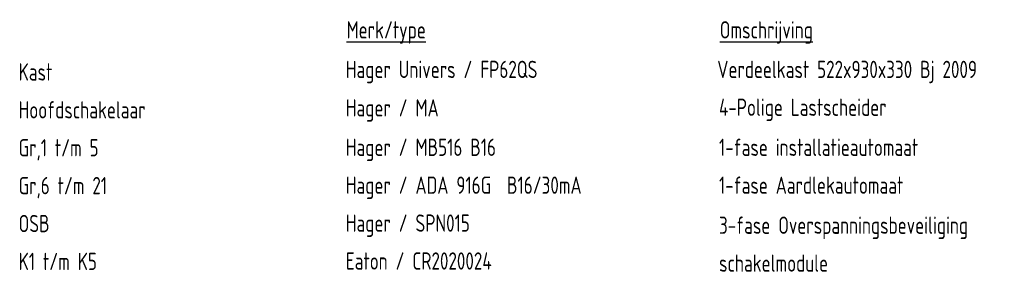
# Model space of a CAD drawing. Header units: millimetres. Extents: x -34400 to 195000, y -27609 to 98965.
# Tile 2 of 15: x -28345 to -23142, y 21677 to 23020. Entities that reach past the tile are written whole.
import ezdxf

# ---------------------------------------------------------------- set-up
doc = ezdxf.new("R2010")
doc.units = ezdxf.units.MM
doc.header["$LTSCALE"] = 100
doc.layers.add('EL$6----', color=7, linetype='Continuous')
doc.styles.add('2_5', font='iso.shx', dxfattribs={"height": 2.5})

msp = doc.modelspace()

# ---------------------------------------------------------------- texts
at = {"layer": 'EL$6----', "color": 1, "style": '2_5', "width": 0.8}
for s, height, p in [('%%UMerk/type', 91.126, (-26617.6, 22921.1)), ('%%UOmschrijving', 91.126, (-24645.7, 22921.1)), ('Kast', 91.13, (-28350.5, 22699)), ('Hager Univers / FP62QS', 91.126, (-26621.6, 22712.4)), ('Verdeelkast 522x930x330 Bj 2009', 91.126, (-24659, 22712.4)), ('Hoofdschakelaar', 91.126, (-28350.5, 22499)), ('Hager / MA ', 91.126, (-26621.6, 22509.5)), ('4-Polige Lastscheider', 91.126, (-24649.7, 22512.5)), ('Gr,1 t/m 5', 91.13, (-28350.5, 22299)), ('Hager / MB516 B16', 91.126, (-26621.6, 22301.3)), ('1-fase installatieautomaat', 91.126, (-24649.7, 22301.3)), ('Gr,6 t/m 21', 91.126, (-28350.5, 22099)), ('Hager / ADA 916G  B16/30mA', 91.126, (-26621.6, 22101.3)), ('1-fase Aardlekautomaat', 91.126, (-24649.7, 22101.3)), ('OSB', 91.13, (-28350.5, 21899)), ('Hager / SPN015', 91.126, (-26621.6, 21901.3)), ('3-fase Overspanningsbeveiliging', 91.126, (-24649.7, 21890.1)), ('Eaton / CR2020024', 91.126, (-26621.6, 21701.3)), ('K1 t/m K5', 91.13, (-28350.5, 21699)), ('schakelmodule', 91.126, (-24649.7, 21690.1))]:
    msp.add_text(s, height=height, dxfattribs=at).set_placement(p)

doc.saveas('drawing.dxf')
